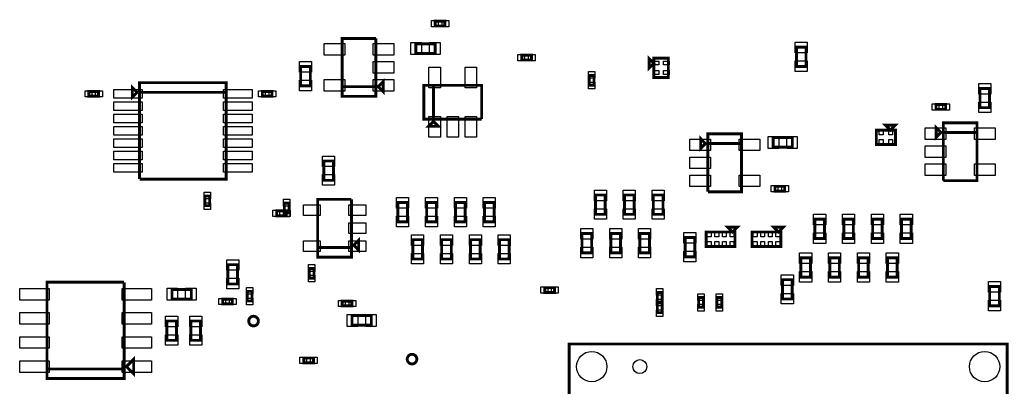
# Model space of a CAD drawing. Extents: x -394 to 5394, y -70 to 7790.
# Tile 6 of 15: x 985 to 3030, y 3517 to 4277. Entities that reach past the tile are written whole.
import ezdxf

# ---------------------------------------------------------------- set-up
doc = ezdxf.new("R2010")
doc.units = 0
doc.layers.add('PG_ASSEMBLY_TOP', color=120, linetype='CONTINUOUS')
doc.layers.add('PIN_TOP', color=140, linetype='CONTINUOUS')

msp = doc.modelspace()

# ---------------------------------------------------------------- linework, layer by layer
at = {"layer": 'PG_ASSEMBLY_TOP', "const_width": 6}
for points in [[(1848.07, 4263.9), (1868.07, 4263.9), (1868.07, 4273.9), (1848.07, 4273.9), (1848.07, 4263.9)], [(1724.68, 4238.05), (1654.68, 4238.05), (1654.68, 4118.05), (1724.68, 4118.05), (1724.68, 4138.05), (1654.68, 4138.05)], [(1654.68, 4138.05), (1724.68, 4138.05), (1724.68, 4238.05)], [(1847.76, 4226.93), (1807.76, 4226.93), (1807.76, 4206.93), (1847.76, 4206.93), (1847.76, 4226.93)], [(2618.1, 4179.85), (2618.1, 4219.85), (2598.1, 4219.85), (2598.1, 4179.85), (2618.1, 4179.85)], [(2027.77, 4193.4), (2047.77, 4193.4), (2047.77, 4203.4), (2027.77, 4203.4), (2027.77, 4193.4)], [(2292.18, 4196.5), (2292.18, 4176.5), (2302.18, 4186.5), (2292.18, 4196.5)], [(2332.18, 4197.25), (2332.18, 4157.25), (2302.18, 4157.25), (2302.18, 4197.25), (2332.18, 4197.25)], [(1588.5, 4139.94), (1588.5, 4179.94), (1568.5, 4179.94), (1568.5, 4139.94), (1588.5, 4139.94)], [(1729.68, 4138.05), (1739.68, 4128.05), (1739.68, 4148.05), (1729.68, 4138.05)], [(2177.8, 4141.32), (2177.8, 4161.32), (2167.8, 4161.32), (2167.8, 4141.32), (2177.8, 4141.32)], [(1148.63, 4128.12), (1128.63, 4128.12), (1128.63, 4118.12), (1148.63, 4118.12), (1148.63, 4128.12)], [(1228.82, 4126.35), (1218.82, 4136.35), (1218.82, 4116.35), (1228.82, 4126.35)], [(1233.82, 3946.35), (1413.82, 3946.35), (1413.82, 4146.35), (1233.82, 4146.35), (1233.82, 4126.35), (1413.82, 4126.35)], [(1509.01, 4128.12), (1489.01, 4128.12), (1489.01, 4118.12), (1509.01, 4118.12), (1509.01, 4128.12)], [(1944.45, 4070.75), (1944.45, 4140.75), (1824.45, 4140.75), (1824.45, 4070.75), (1844.45, 4070.75), (1844.45, 4140.75)], [(1844.45, 4140.75), (1844.45, 4070.75), (1944.45, 4070.75)], [(2999.36, 4094.4), (2999.36, 4134.4), (2979.36, 4134.4), (2979.36, 4094.4), (2999.36, 4094.4)], [(1413.82, 4126.35), (1233.82, 4126.35), (1233.82, 3946.35)], [(2908.02, 4101), (2888.02, 4101), (2888.02, 4091), (2908.02, 4091), (2908.02, 4101)], [(1844.45, 4065.75), (1834.45, 4055.75), (1854.45, 4055.75), (1844.45, 4065.75)], [(2804.15, 4018.02), (2764.15, 4018.02), (2764.15, 4048.02), (2804.15, 4048.02), (2804.15, 4018.02)], [(2803.4, 4058.02), (2783.4, 4058.02), (2793.4, 4048.02), (2803.4, 4058.02)], [(2898.18, 4043.1), (2888.18, 4053.1), (2888.18, 4033.1), (2898.18, 4043.1)], [(2903.18, 3943.1), (2973.18, 3943.1), (2973.18, 4063.1), (2903.18, 4063.1), (2903.18, 4043.1), (2973.18, 4043.1)], [(2409.31, 4020.05), (2399.31, 4030.05), (2399.31, 4010.05), (2409.31, 4020.05)], [(2414.31, 3920.05), (2484.31, 3920.05), (2484.31, 4040.05), (2414.31, 4040.05), (2414.31, 4020.05), (2484.31, 4020.05)], [(2549.69, 4012.45), (2589.69, 4012.45), (2589.69, 4032.45), (2549.69, 4032.45), (2549.69, 4012.45)], [(2973.18, 4043.1), (2903.18, 4043.1), (2903.18, 3943.1)], [(2484.31, 4020.05), (2414.31, 4020.05), (2414.31, 3920.05)], [(1636.5, 3943.84), (1636.5, 3983.84), (1616.5, 3983.84), (1616.5, 3943.84), (1636.5, 3943.84)], [(2553.76, 3921.2), (2573.76, 3921.2), (2573.76, 3931.2), (2553.76, 3931.2), (2553.76, 3921.2)], [(1379.6, 3891.23), (1379.6, 3911.23), (1369.6, 3911.23), (1369.6, 3891.23), (1379.6, 3891.23)], [(1673.89, 3904.4), (1603.89, 3904.4), (1603.89, 3784.4), (1673.89, 3784.4), (1673.89, 3804.4), (1603.89, 3804.4)], [(1603.89, 3804.4), (1673.89, 3804.4), (1673.89, 3904.4)], [(2201, 3873.24), (2201, 3913.24), (2181, 3913.24), (2181, 3873.24), (2201, 3873.24)], [(2261, 3873.24), (2261, 3913.24), (2241, 3913.24), (2241, 3873.24), (2261, 3873.24)], [(2321, 3873.24), (2321, 3913.24), (2301, 3913.24), (2301, 3873.24), (2321, 3873.24)], [(1534.7, 3896.31), (1534.7, 3876.31), (1544.7, 3876.31), (1544.7, 3896.31), (1534.7, 3896.31)], [(1790.25, 3857.78), (1790.25, 3897.78), (1770.25, 3897.78), (1770.25, 3857.78), (1790.25, 3857.78)], [(1850.25, 3857.78), (1850.25, 3897.78), (1830.25, 3897.78), (1830.25, 3857.78), (1850.25, 3857.78)], [(1910.25, 3857.78), (1910.25, 3897.78), (1890.25, 3897.78), (1890.25, 3857.78), (1910.25, 3857.78)], [(1970.25, 3857.78), (1970.25, 3897.78), (1950.25, 3897.78), (1950.25, 3857.78), (1970.25, 3857.78)], [(1518.68, 3870.29), (1538.68, 3870.29), (1538.68, 3880.29), (1518.68, 3880.29), (1518.68, 3870.29)], [(2656.44, 3823.26), (2656.44, 3863.26), (2636.44, 3863.26), (2636.44, 3823.26), (2656.44, 3823.26)], [(2716.44, 3823.26), (2716.44, 3863.26), (2696.44, 3863.26), (2696.44, 3823.26), (2716.44, 3823.26)], [(2756.44, 3863.26), (2756.44, 3823.26), (2776.44, 3823.26), (2776.44, 3863.26), (2756.44, 3863.26)], [(2816.44, 3863.26), (2816.44, 3823.26), (2836.44, 3823.26), (2836.44, 3863.26), (2816.44, 3863.26)], [(2475.62, 3846.58), (2455.62, 3846.58), (2465.62, 3836.58), (2475.62, 3846.58)], [(2570.98, 3846.58), (2550.98, 3846.58), (2560.98, 3836.58), (2570.98, 3846.58)], [(1678.89, 3809.4), (1688.89, 3799.4), (1688.89, 3819.4), (1678.89, 3809.4)], [(2172.91, 3793.24), (2172.91, 3833.24), (2152.91, 3833.24), (2152.91, 3793.24), (2172.91, 3793.24)], [(2232.91, 3793.24), (2232.91, 3833.24), (2212.91, 3833.24), (2212.91, 3793.24), (2232.91, 3793.24)], [(2292.91, 3793.24), (2292.91, 3833.24), (2272.91, 3833.24), (2272.91, 3793.24), (2292.91, 3793.24)], [(2387.01, 3785.04), (2387.01, 3825.04), (2367.01, 3825.04), (2367.01, 3785.04), (2387.01, 3785.04)], [(2470.62, 3806.58), (2410.62, 3806.58), (2410.62, 3836.58), (2470.62, 3836.58), (2470.62, 3806.58)], [(2565.98, 3806.58), (2505.98, 3806.58), (2505.98, 3836.58), (2565.98, 3836.58), (2565.98, 3806.58)], [(1821.35, 3780.57), (1821.35, 3820.57), (1801.35, 3820.57), (1801.35, 3780.57), (1821.35, 3780.57)], [(1881.35, 3780.57), (1881.35, 3820.57), (1861.35, 3820.57), (1861.35, 3780.57), (1881.35, 3780.57)], [(1941.35, 3780.57), (1941.35, 3820.57), (1921.35, 3820.57), (1921.35, 3780.57), (1941.35, 3780.57)], [(2001.35, 3780.57), (2001.35, 3820.57), (1981.35, 3820.57), (1981.35, 3780.57), (2001.35, 3780.57)], [(2627.34, 3743.06), (2627.34, 3783.06), (2607.34, 3783.06), (2607.34, 3743.06), (2627.34, 3743.06)], [(2687.34, 3743.06), (2687.34, 3783.06), (2667.34, 3783.06), (2667.34, 3743.06), (2687.34, 3743.06)], [(2747.34, 3743.06), (2747.34, 3783.06), (2727.34, 3783.06), (2727.34, 3743.06), (2747.34, 3743.06)], [(2807.34, 3743.06), (2807.34, 3783.06), (2787.34, 3783.06), (2787.34, 3743.06), (2807.34, 3743.06)], [(1437.43, 3728.77), (1437.43, 3768.77), (1417.43, 3768.77), (1417.43, 3728.77), (1437.43, 3728.77)], [(1596.25, 3740.93), (1596.25, 3760.93), (1586.25, 3760.93), (1586.25, 3740.93), (1596.25, 3740.93)], [(1201.77, 3732.45), (1041.77, 3732.45), (1041.77, 3532.45), (1201.77, 3532.45), (1201.77, 3552.45), (1041.77, 3552.45)], [(1041.77, 3552.45), (1201.77, 3552.45), (1201.77, 3732.45)], [(2075.56, 3711.02), (2095.56, 3711.02), (2095.56, 3721.02), (2075.56, 3721.02), (2075.56, 3711.02)], [(2569.3, 3737.6), (2569.3, 3697.6), (2589.3, 3697.6), (2589.3, 3737.6), (2569.3, 3737.6)], [(3019.5, 3683.29), (3019.5, 3723.29), (2999.5, 3723.29), (2999.5, 3683.29), (3019.5, 3683.29)], [(1341.35, 3717.45), (1301.35, 3717.45), (1301.35, 3697.45), (1341.35, 3697.45), (1341.35, 3717.45)], [(1457.55, 3713.47), (1457.55, 3693.47), (1467.55, 3693.47), (1467.55, 3713.47), (1457.55, 3713.47)], [(2319.31, 3691.29), (2319.31, 3711.29), (2309.31, 3711.29), (2309.31, 3691.29), (2319.31, 3691.29)], [(2395.15, 3700.57), (2395.15, 3680.57), (2405.15, 3680.57), (2405.15, 3700.57), (2395.15, 3700.57)], [(2433.05, 3700.57), (2433.05, 3680.57), (2443.05, 3680.57), (2443.05, 3700.57), (2433.05, 3700.57)], [(1426.53, 3697.45), (1406.53, 3697.45), (1406.53, 3687.45), (1426.53, 3687.45), (1426.53, 3697.45)], [(1674.93, 3693.2), (1654.93, 3693.2), (1654.93, 3683.2), (1674.93, 3683.2), (1674.93, 3693.2)], [(2309.31, 3689.25), (2309.31, 3669.25), (2319.31, 3669.25), (2319.31, 3689.25), (2309.31, 3689.25)], [(1675.24, 3643.2), (1715.24, 3643.2), (1715.24, 3663.2), (1675.24, 3663.2), (1675.24, 3643.2)], [(1310.61, 3611.89), (1310.61, 3651.89), (1290.61, 3651.89), (1290.61, 3611.89), (1310.61, 3611.89)], [(1360.61, 3611.89), (1360.61, 3651.89), (1340.61, 3651.89), (1340.61, 3611.89), (1360.61, 3611.89)], [(3036.04, 2694.3), (3036.04, 3604.3), (2126.04, 3604.3), (2126.04, 2694.3), (3036.04, 2694.3)], [(1206.77, 3557.45), (1221.77, 3542.45), (1221.77, 3572.45), (1206.77, 3557.45)], [(1594.95, 3575.3), (1574.95, 3575.3), (1574.95, 3565.3), (1594.95, 3565.3), (1594.95, 3575.3)]]:
    msp.add_lwpolyline(points, dxfattribs=at)
for points in [[(1480.66, 3651.8, 1), (1460.66, 3651.8, 1), (1480.66, 3651.8)], [(1809.78, 3572.82, 1), (1789.78, 3572.82, 1), (1809.78, 3572.82)]]:
    msp.add_lwpolyline(points, format="xyb", dxfattribs=at)
at = {"layer": 'PIN_TOP'}
for points in [[(1840.05, 4262.4), (1840.05, 4275.4), (1854.05, 4275.4), (1854.05, 4262.4)], [(1862.09, 4262.4), (1862.09, 4275.4), (1876.09, 4275.4), (1876.09, 4262.4)], [(1660, 4227.45), (1660, 4203.45), (1617, 4203.45), (1617, 4227.45)], [(1762.36, 4227.45), (1762.36, 4203.45), (1719.36, 4203.45), (1719.36, 4227.45)], [(1819.47, 4229.43), (1819.47, 4204.43), (1797.47, 4204.43), (1797.47, 4229.43)], [(1858.05, 4229.43), (1858.05, 4204.43), (1836.05, 4204.43), (1836.05, 4229.43)], [(2620.6, 4208.14), (2595.6, 4208.14), (2595.6, 4230.14), (2620.6, 4230.14)], [(2019.75, 4191.9), (2019.75, 4204.9), (2033.75, 4204.9), (2033.75, 4191.9)], [(2041.79, 4191.9), (2041.79, 4204.9), (2055.79, 4204.9), (2055.79, 4191.9)], [(1591, 4168.23), (1566, 4168.23), (1566, 4190.23), (1591, 4190.23)], [(1762.36, 4190.05), (1762.36, 4166.05), (1719.36, 4166.05), (1719.36, 4190.05)], [(1859.05, 4135.43), (1835.05, 4135.43), (1835.05, 4178.43), (1859.05, 4178.43)], [(1933.85, 4135.43), (1909.85, 4135.43), (1909.85, 4178.43), (1933.85, 4178.43)], [(2300.35, 4191.09), (2312.35, 4191.09), (2312.35, 4183.09), (2300.35, 4183.09)], [(2322.01, 4191.09), (2334.01, 4191.09), (2334.01, 4183.09), (2322.01, 4183.09)], [(2620.6, 4169.56), (2595.6, 4169.56), (2595.6, 4191.56), (2620.6, 4191.56)], [(1591, 4129.65), (1566, 4129.65), (1566, 4151.65), (1591, 4151.65)], [(1660, 4152.65), (1660, 4128.65), (1617, 4128.65), (1617, 4152.65)], [(1762.36, 4152.65), (1762.36, 4128.65), (1719.36, 4128.65), (1719.36, 4152.65)], [(2179.3, 4155.34), (2166.3, 4155.34), (2166.3, 4169.34), (2179.3, 4169.34)], [(2300.35, 4171.41), (2312.35, 4171.41), (2312.35, 4163.41), (2300.35, 4163.41)], [(2322.01, 4171.41), (2334.01, 4171.41), (2334.01, 4163.41), (2322.01, 4163.41)], [(1180.15, 4114.12), (1180.15, 4132.12), (1239.15, 4132.12), (1239.15, 4114.12)], [(1408.49, 4114.12), (1408.49, 4132.12), (1467.49, 4132.12), (1467.49, 4114.12)], [(2179.3, 4133.3), (2166.3, 4133.3), (2166.3, 4147.3), (2179.3, 4147.3)], [(3001.86, 4122.69), (2976.86, 4122.69), (2976.86, 4144.69), (3001.86, 4144.69)], [(1134.61, 4129.62), (1134.61, 4116.62), (1120.61, 4116.62), (1120.61, 4129.62)], [(1156.65, 4129.62), (1156.65, 4116.62), (1142.65, 4116.62), (1142.65, 4129.62)], [(1494.99, 4129.62), (1494.99, 4116.62), (1480.99, 4116.62), (1480.99, 4129.62)], [(1517.03, 4129.62), (1517.03, 4116.62), (1503.03, 4116.62), (1503.03, 4129.62)], [(1180.15, 4088.53), (1180.15, 4106.53), (1239.15, 4106.53), (1239.15, 4088.53)], [(1408.49, 4088.53), (1408.49, 4106.53), (1467.49, 4106.53), (1467.49, 4088.53)], [(2894, 4102.5), (2894, 4089.5), (2880, 4089.5), (2880, 4102.5)], [(2916.04, 4102.5), (2916.04, 4089.5), (2902.04, 4089.5), (2902.04, 4102.5)], [(3001.86, 4084.11), (2976.86, 4084.11), (2976.86, 4106.11), (3001.86, 4106.11)], [(1180.15, 4062.94), (1180.15, 4080.94), (1239.15, 4080.94), (1239.15, 4062.94)], [(1408.49, 4062.94), (1408.49, 4080.94), (1467.49, 4080.94), (1467.49, 4062.94)], [(1859.05, 4033.07), (1835.05, 4033.07), (1835.05, 4076.07), (1859.05, 4076.07)], [(1896.45, 4033.07), (1872.45, 4033.07), (1872.45, 4076.07), (1896.45, 4076.07)], [(1933.85, 4033.07), (1909.85, 4033.07), (1909.85, 4076.07), (1933.85, 4076.07)], [(1180.15, 4037.35), (1180.15, 4055.35), (1239.15, 4055.35), (1239.15, 4037.35)], [(1408.49, 4037.35), (1408.49, 4055.35), (1467.49, 4055.35), (1467.49, 4037.35)], [(2778.31, 4049.85), (2778.31, 4037.85), (2770.31, 4037.85), (2770.31, 4049.85)], [(2797.99, 4049.85), (2797.99, 4037.85), (2789.99, 4037.85), (2789.99, 4049.85)], [(2865.5, 4028.5), (2865.5, 4052.5), (2908.5, 4052.5), (2908.5, 4028.5)], [(2967.86, 4028.5), (2967.86, 4052.5), (3010.86, 4052.5), (3010.86, 4028.5)], [(1180.15, 4011.76), (1180.15, 4029.76), (1239.15, 4029.76), (1239.15, 4011.76)], [(1408.49, 4011.76), (1408.49, 4029.76), (1467.49, 4029.76), (1467.49, 4011.76)], [(2376.63, 4005.45), (2376.63, 4029.45), (2419.63, 4029.45), (2419.63, 4005.45)], [(2478.99, 4005.45), (2478.99, 4029.45), (2521.99, 4029.45), (2521.99, 4005.45)], [(2539.4, 4009.95), (2539.4, 4034.95), (2561.4, 4034.95), (2561.4, 4009.95)], [(2577.98, 4009.95), (2577.98, 4034.95), (2599.98, 4034.95), (2599.98, 4009.95)], [(2778.31, 4028.19), (2778.31, 4016.19), (2770.31, 4016.19), (2770.31, 4028.19)], [(2797.99, 4028.19), (2797.99, 4016.19), (2789.99, 4016.19), (2789.99, 4028.19)], [(2865.5, 3991.1), (2865.5, 4015.1), (2908.5, 4015.1), (2908.5, 3991.1)], [(1180.15, 3986.17), (1180.15, 4004.17), (1239.15, 4004.17), (1239.15, 3986.17)], [(1408.49, 3986.17), (1408.49, 4004.17), (1467.49, 4004.17), (1467.49, 3986.17)], [(1639, 3972.13), (1614, 3972.13), (1614, 3994.13), (1639, 3994.13)], [(2376.63, 3968.05), (2376.63, 3992.05), (2419.63, 3992.05), (2419.63, 3968.05)], [(1180.15, 3960.58), (1180.15, 3978.58), (1239.15, 3978.58), (1239.15, 3960.58)], [(1408.49, 3960.58), (1408.49, 3978.58), (1467.49, 3978.58), (1467.49, 3960.58)], [(2865.5, 3953.7), (2865.5, 3977.7), (2908.5, 3977.7), (2908.5, 3953.7)], [(2967.86, 3953.7), (2967.86, 3977.7), (3010.86, 3977.7), (3010.86, 3953.7)], [(1639, 3933.55), (1614, 3933.55), (1614, 3955.55), (1639, 3955.55)], [(2376.63, 3930.65), (2376.63, 3954.65), (2419.63, 3954.65), (2419.63, 3930.65)], [(2478.99, 3930.65), (2478.99, 3954.65), (2521.99, 3954.65), (2521.99, 3930.65)], [(2545.74, 3919.7), (2545.74, 3932.7), (2559.74, 3932.7), (2559.74, 3919.7)], [(2567.78, 3919.7), (2567.78, 3932.7), (2581.78, 3932.7), (2581.78, 3919.7)], [(1381.1, 3905.25), (1368.1, 3905.25), (1368.1, 3919.25), (1381.1, 3919.25)], [(1792.75, 3886.07), (1767.75, 3886.07), (1767.75, 3908.07), (1792.75, 3908.07)], [(1852.75, 3886.07), (1827.75, 3886.07), (1827.75, 3908.07), (1852.75, 3908.07)], [(1912.75, 3886.07), (1887.75, 3886.07), (1887.75, 3908.07), (1912.75, 3908.07)], [(1972.75, 3886.07), (1947.75, 3886.07), (1947.75, 3908.07), (1972.75, 3908.07)], [(2203.5, 3901.53), (2178.5, 3901.53), (2178.5, 3923.53), (2203.5, 3923.53)], [(2263.5, 3901.53), (2238.5, 3901.53), (2238.5, 3923.53), (2263.5, 3923.53)], [(2323.5, 3901.53), (2298.5, 3901.53), (2298.5, 3923.53), (2323.5, 3923.53)], [(1381.1, 3883.21), (1368.1, 3883.21), (1368.1, 3897.21), (1381.1, 3897.21)], [(1533.2, 3904.33), (1546.2, 3904.33), (1546.2, 3890.33), (1533.2, 3890.33)], [(1609.15, 3892.8), (1609.15, 3870.8), (1574.15, 3870.8), (1574.15, 3892.8)], [(1703.63, 3892.8), (1703.63, 3870.8), (1668.63, 3870.8), (1668.63, 3892.8)], [(1510.66, 3868.79), (1510.66, 3881.79), (1524.66, 3881.79), (1524.66, 3868.79)], [(1532.7, 3868.79), (1532.7, 3881.79), (1546.7, 3881.79), (1546.7, 3868.79)], [(1533.2, 3882.29), (1546.2, 3882.29), (1546.2, 3868.29), (1533.2, 3868.29)], [(1792.75, 3847.49), (1767.75, 3847.49), (1767.75, 3869.49), (1792.75, 3869.49)], [(1852.75, 3847.49), (1827.75, 3847.49), (1827.75, 3869.49), (1852.75, 3869.49)], [(1912.75, 3847.49), (1887.75, 3847.49), (1887.75, 3869.49), (1912.75, 3869.49)], [(1972.75, 3847.49), (1947.75, 3847.49), (1947.75, 3869.49), (1972.75, 3869.49)], [(2203.5, 3862.95), (2178.5, 3862.95), (2178.5, 3884.95), (2203.5, 3884.95)], [(2263.5, 3862.95), (2238.5, 3862.95), (2238.5, 3884.95), (2263.5, 3884.95)], [(2323.5, 3862.95), (2298.5, 3862.95), (2298.5, 3884.95), (2323.5, 3884.95)], [(2658.94, 3851.55), (2633.94, 3851.55), (2633.94, 3873.55), (2658.94, 3873.55)], [(2718.94, 3851.55), (2693.94, 3851.55), (2693.94, 3873.55), (2718.94, 3873.55)], [(2753.94, 3873.55), (2778.94, 3873.55), (2778.94, 3851.55), (2753.94, 3851.55)], [(2813.94, 3873.55), (2838.94, 3873.55), (2838.94, 3851.55), (2813.94, 3851.55)], [(1703.63, 3855.4), (1703.63, 3833.4), (1668.63, 3833.4), (1668.63, 3855.4)], [(1823.85, 3808.86), (1798.85, 3808.86), (1798.85, 3830.86), (1823.85, 3830.86)], [(1883.85, 3808.86), (1858.85, 3808.86), (1858.85, 3830.86), (1883.85, 3830.86)], [(1943.85, 3808.86), (1918.85, 3808.86), (1918.85, 3830.86), (1943.85, 3830.86)], [(2003.85, 3808.86), (1978.85, 3808.86), (1978.85, 3830.86), (2003.85, 3830.86)], [(2175.41, 3821.53), (2150.41, 3821.53), (2150.41, 3843.53), (2175.41, 3843.53)], [(2235.41, 3821.53), (2210.41, 3821.53), (2210.41, 3843.53), (2235.41, 3843.53)], [(2295.41, 3821.53), (2270.41, 3821.53), (2270.41, 3843.53), (2295.41, 3843.53)], [(2389.51, 3813.33), (2364.51, 3813.33), (2364.51, 3835.33), (2389.51, 3835.33)], [(2421, 3838.41), (2421, 3826.41), (2413, 3826.41), (2413, 3838.41)], [(2436.75, 3838.41), (2436.75, 3826.41), (2428.75, 3826.41), (2428.75, 3838.41)], [(2452.49, 3838.41), (2452.49, 3826.41), (2444.49, 3826.41), (2444.49, 3838.41)], [(2468.24, 3838.41), (2468.24, 3826.41), (2460.24, 3826.41), (2460.24, 3838.41)], [(2516.36, 3838.41), (2516.36, 3826.41), (2508.36, 3826.41), (2508.36, 3838.41)], [(2532.11, 3838.41), (2532.11, 3826.41), (2524.11, 3826.41), (2524.11, 3838.41)], [(2547.85, 3838.41), (2547.85, 3826.41), (2539.85, 3826.41), (2539.85, 3838.41)], [(2563.6, 3838.41), (2563.6, 3826.41), (2555.6, 3826.41), (2555.6, 3838.41)], [(2658.94, 3812.97), (2633.94, 3812.97), (2633.94, 3834.97), (2658.94, 3834.97)], [(2718.94, 3812.97), (2693.94, 3812.97), (2693.94, 3834.97), (2718.94, 3834.97)], [(2753.94, 3834.97), (2778.94, 3834.97), (2778.94, 3812.97), (2753.94, 3812.97)], [(2813.94, 3834.97), (2838.94, 3834.97), (2838.94, 3812.97), (2813.94, 3812.97)], [(1609.15, 3818), (1609.15, 3796), (1574.15, 3796), (1574.15, 3818)], [(1703.63, 3818), (1703.63, 3796), (1668.63, 3796), (1668.63, 3818)], [(2175.41, 3782.95), (2150.41, 3782.95), (2150.41, 3804.95), (2175.41, 3804.95)], [(2235.41, 3782.95), (2210.41, 3782.95), (2210.41, 3804.95), (2235.41, 3804.95)], [(2295.41, 3782.95), (2270.41, 3782.95), (2270.41, 3804.95), (2295.41, 3804.95)], [(2421, 3816.75), (2421, 3804.75), (2413, 3804.75), (2413, 3816.75)], [(2436.75, 3816.75), (2436.75, 3804.75), (2428.75, 3804.75), (2428.75, 3816.75)], [(2452.49, 3816.75), (2452.49, 3804.75), (2444.49, 3804.75), (2444.49, 3816.75)], [(2468.24, 3816.75), (2468.24, 3804.75), (2460.24, 3804.75), (2460.24, 3816.75)], [(2516.36, 3816.75), (2516.36, 3804.75), (2508.36, 3804.75), (2508.36, 3816.75)], [(2532.11, 3816.75), (2532.11, 3804.75), (2524.11, 3804.75), (2524.11, 3816.75)], [(2547.85, 3816.75), (2547.85, 3804.75), (2539.85, 3804.75), (2539.85, 3816.75)], [(2563.6, 3816.75), (2563.6, 3804.75), (2555.6, 3804.75), (2555.6, 3816.75)], [(1823.85, 3770.28), (1798.85, 3770.28), (1798.85, 3792.28), (1823.85, 3792.28)], [(1883.85, 3770.28), (1858.85, 3770.28), (1858.85, 3792.28), (1883.85, 3792.28)], [(1943.85, 3770.28), (1918.85, 3770.28), (1918.85, 3792.28), (1943.85, 3792.28)], [(2003.85, 3770.28), (1978.85, 3770.28), (1978.85, 3792.28), (2003.85, 3792.28)], [(2389.51, 3774.75), (2364.51, 3774.75), (2364.51, 3796.75), (2389.51, 3796.75)], [(2629.84, 3771.35), (2604.84, 3771.35), (2604.84, 3793.35), (2629.84, 3793.35)], [(2689.84, 3771.35), (2664.84, 3771.35), (2664.84, 3793.35), (2689.84, 3793.35)], [(2749.84, 3771.35), (2724.84, 3771.35), (2724.84, 3793.35), (2749.84, 3793.35)], [(2809.84, 3771.35), (2784.84, 3771.35), (2784.84, 3793.35), (2809.84, 3793.35)], [(1439.93, 3757.06), (1414.93, 3757.06), (1414.93, 3779.06), (1439.93, 3779.06)], [(1597.75, 3754.95), (1584.75, 3754.95), (1584.75, 3768.95), (1597.75, 3768.95)], [(1597.75, 3732.91), (1584.75, 3732.91), (1584.75, 3746.91), (1597.75, 3746.91)], [(2566.8, 3747.89), (2591.8, 3747.89), (2591.8, 3725.89), (2566.8, 3725.89)], [(2629.84, 3732.77), (2604.84, 3732.77), (2604.84, 3754.77), (2629.84, 3754.77)], [(2689.84, 3732.77), (2664.84, 3732.77), (2664.84, 3754.77), (2689.84, 3754.77)], [(2749.84, 3732.77), (2724.84, 3732.77), (2724.84, 3754.77), (2749.84, 3754.77)], [(2809.84, 3732.77), (2784.84, 3732.77), (2784.84, 3754.77), (2809.84, 3754.77)], [(1439.93, 3718.48), (1414.93, 3718.48), (1414.93, 3740.48), (1439.93, 3740.48)], [(2067.54, 3709.52), (2067.54, 3722.52), (2081.54, 3722.52), (2081.54, 3709.52)], [(2089.58, 3709.52), (2089.58, 3722.52), (2103.58, 3722.52), (2103.58, 3709.52)], [(3022, 3711.58), (2997, 3711.58), (2997, 3733.58), (3022, 3733.58)], [(1045.97, 3719.45), (1045.97, 3695.45), (984.97, 3695.45), (984.97, 3719.45)], [(1258.57, 3719.45), (1258.57, 3695.45), (1197.57, 3695.45), (1197.57, 3719.45)], [(1313.06, 3719.95), (1313.06, 3694.95), (1291.06, 3694.95), (1291.06, 3719.95)], [(1351.64, 3719.95), (1351.64, 3694.95), (1329.64, 3694.95), (1329.64, 3719.95)], [(1456.05, 3721.49), (1469.05, 3721.49), (1469.05, 3707.49), (1456.05, 3707.49)], [(2320.81, 3705.31), (2307.81, 3705.31), (2307.81, 3719.31), (2320.81, 3719.31)], [(2393.65, 3708.59), (2406.65, 3708.59), (2406.65, 3694.59), (2393.65, 3694.59)], [(2431.55, 3708.59), (2444.55, 3708.59), (2444.55, 3694.59), (2431.55, 3694.59)], [(2566.8, 3709.31), (2591.8, 3709.31), (2591.8, 3687.31), (2566.8, 3687.31)], [(1412.51, 3698.95), (1412.51, 3685.95), (1398.51, 3685.95), (1398.51, 3698.95)], [(1434.55, 3698.95), (1434.55, 3685.95), (1420.55, 3685.95), (1420.55, 3698.95)], [(1456.05, 3699.45), (1469.05, 3699.45), (1469.05, 3685.45), (1456.05, 3685.45)], [(1660.91, 3694.7), (1660.91, 3681.7), (1646.91, 3681.7), (1646.91, 3694.7)], [(1682.95, 3694.7), (1682.95, 3681.7), (1668.95, 3681.7), (1668.95, 3694.7)], [(2320.81, 3683.27), (2307.81, 3683.27), (2307.81, 3697.27), (2320.81, 3697.27)], [(2307.81, 3697.27), (2320.81, 3697.27), (2320.81, 3683.27), (2307.81, 3683.27)], [(2393.65, 3686.55), (2406.65, 3686.55), (2406.65, 3672.55), (2393.65, 3672.55)], [(2431.55, 3686.55), (2444.55, 3686.55), (2444.55, 3672.55), (2431.55, 3672.55)], [(3022, 3673), (2997, 3673), (2997, 3695), (3022, 3695)], [(1045.97, 3669.45), (1045.97, 3645.45), (984.97, 3645.45), (984.97, 3669.45)], [(1258.57, 3669.45), (1258.57, 3645.45), (1197.57, 3645.45), (1197.57, 3669.45)], [(1313.11, 3640.18), (1288.11, 3640.18), (1288.11, 3662.18), (1313.11, 3662.18)], [(1363.11, 3640.18), (1338.11, 3640.18), (1338.11, 3662.18), (1363.11, 3662.18)], [(1664.95, 3640.7), (1664.95, 3665.7), (1686.95, 3665.7), (1686.95, 3640.7)], [(1703.53, 3640.7), (1703.53, 3665.7), (1725.53, 3665.7), (1725.53, 3640.7)], [(2307.81, 3675.23), (2320.81, 3675.23), (2320.81, 3661.23), (2307.81, 3661.23)], [(1313.11, 3601.6), (1288.11, 3601.6), (1288.11, 3623.6), (1313.11, 3623.6)], [(1363.11, 3601.6), (1338.11, 3601.6), (1338.11, 3623.6), (1363.11, 3623.6)], [(1045.97, 3619.45), (1045.97, 3595.45), (984.97, 3595.45), (984.97, 3619.45)], [(1258.57, 3619.45), (1258.57, 3595.45), (1197.57, 3595.45), (1197.57, 3619.45)], [(1045.97, 3569.45), (1045.97, 3545.45), (984.97, 3545.45), (984.97, 3569.45)], [(1258.57, 3569.45), (1258.57, 3545.45), (1197.57, 3545.45), (1197.57, 3569.45)], [(1580.93, 3576.8), (1580.93, 3563.8), (1566.93, 3563.8), (1566.93, 3576.8)], [(1602.97, 3576.8), (1602.97, 3563.8), (1588.97, 3563.8), (1588.97, 3576.8)]]:
    msp.add_lwpolyline(points, close=True, dxfattribs=at)
for centre, radius in [((1470.66, 3651.8), 9), ((1799.78, 3572.82), 9), ((2173.07, 3557.27), 31.5), ((2989.01, 3557.27), 31.5), ((2273.07, 3557.27), 14.5)]:
    msp.add_circle(centre, radius, dxfattribs=at)

doc.saveas('drawing.dxf')
